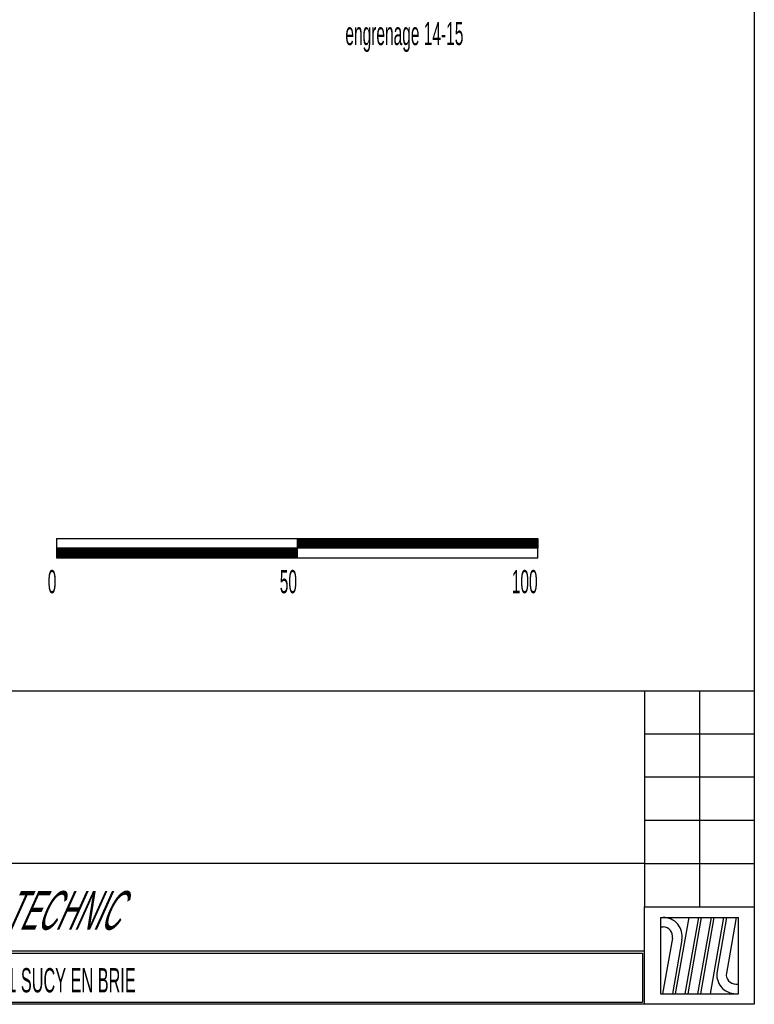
# Model space of a CAD drawing. Extents: x -315 to 315, y -223 to 223.
# Tile 5 of 11: x 147 to 300, y -208 to -3. Entities that reach past the tile are written whole.
import ezdxf

# ---------------------------------------------------------------- set-up
doc = ezdxf.new("R2010")
doc.units = 0
for name, color, linetype in [('COUPES', 7, 'CONTINUOUS'), ('ECHELL', 7, 'CONTINUOUS'), ('FORMA3', 7, 'CONTINUOUS')]:
    doc.layers.add(name, color=color, linetype=linetype)

# ---------------------------------------------------------------- blocks, each defined once
blk = doc.blocks.new('*X3193')
at = {"layer": 'ECHELL', "color": 4, "linetype": 'CONTINUOUS'}
for p, q in [((205, -111), (255, -111)), ((205, -111.1), (255, -111.1)), ((205, -111.2), (255, -111.2)), ((205, -111.3), (255, -111.3)), ((205, -111.4), (255, -111.4)), ((205, -111.5), (255, -111.5)), ((205, -111.6), (255, -111.6)), ((205, -111.7), (255, -111.7)), ((205, -111.8), (255, -111.8)), ((205, -111.9), (255, -111.9)), ((205, -112), (255, -112)), ((205, -112.1), (255, -112.1)), ((205, -112.2), (255, -112.2)), ((205, -112.3), (255, -112.3)), ((205, -112.4), (255, -112.4)), ((155, -113), (205, -113)), ((155, -113.1), (205, -113.1)), ((155, -113.2), (205, -113.2)), ((155, -113.3), (205, -113.3)), ((155, -113.4), (205, -113.4)), ((155, -113.5), (205, -113.5)), ((155, -113.6), (205, -113.6)), ((155, -113.7), (205, -113.7)), ((155, -113.8), (205, -113.8)), ((155, -113.9), (205, -113.9)), ((155, -114), (205, -114)), ((155, -114.1), (205, -114.1)), ((155, -114.2), (205, -114.2)), ((155, -114.3), (205, -114.3)), ((155, -114.4), (205, -114.4)), ((155, -114.5), (205, -114.5)), ((205, -112.5), (255, -112.5)), ((205, -112.6), (255, -112.6)), ((205, -112.7), (255, -112.7)), ((205, -112.8), (255, -112.8)), ((205, -112.9), (255, -112.9)), ((155, -114.6), (205, -114.6)), ((155, -114.7), (205, -114.7)), ((155, -114.8), (205, -114.8)), ((155, -114.9), (205, -114.9))]:
    blk.add_line(p, q, dxfattribs=at)

msp = doc.modelspace()

# ---------------------------------------------------------------- linework, layer by layer
at = {"layer": 'ECHELL', "color": 7, "linetype": 'CONTINUOUS'}
for p, q in [((155, -111), (155, -113)), ((155, -111), (205, -111)), ((205, -111), (205, -113)), ((205, -111), (255, -111)), ((255, -111), (255, -113)), ((155, -113), (155, -115)), ((205, -113), (155, -113)), ((255, -113), (205, -113)), ((205, -113), (205, -115)), ((255, -115), (255, -113)), ((155, -115), (205, -115)), ((205, -115), (255, -115))]:
    msp.add_line(p, q, dxfattribs=at)
at = {"layer": 'FORMA3', "color": 2, "linetype": 'CONTINUOUS'}
for p, q in [((300, 207.75), (300, -207.75)), ((15, -142.65), (300, -142.65)), ((277.2, -142.65), (277.2, -187.5)), ((288.6, -142.65), (288.6, -187.5)), ((300, -151.62), (277.2, -151.62)), ((300, -160.59), (277.2, -160.59)), ((300, -169.56), (277.2, -169.56)), ((277.2, -178.53), (15, -178.53)), ((277.2, -178.53), (300, -178.53)), ((277.2, -207.75), (277.2, -187.5)), ((277.2, -187.5), (300, -187.5)), ((63, -196.65), (277.2, -196.65)), ((63.45, -197.1), (276.75, -197.1)), ((276.75, -197.1), (276.75, -207.3)), ((300, -207.75), (-300, -207.75)), ((63.45, -207.3), (276.75, -207.3))]:
    msp.add_line(p, q, dxfattribs=at)
at = {"layer": 'FORMA3', "color": 7, "linetype": 'CONTINUOUS'}
for p, q in [((280.51, -189.69), (280.51, -205.56)), ((280.51, -189.69), (296.69, -189.69)), ((296.69, -205.56), (296.69, -189.69)), ((280.51, -205.56), (296.69, -205.56))]:
    msp.add_line(p, q, dxfattribs=at)
at = {"layer": 'FORMA3', "color": 3, "linetype": 'CONTINUOUS'}
for p, q in [((286.37, -189.69), (283.57, -205.56)), ((288.39, -189.69), (285.59, -205.56)), ((288.99, -189.69), (286.19, -205.56)), ((291.01, -189.69), (288.21, -205.56)), ((291.61, -189.69), (288.81, -205.56)), ((293.63, -189.69), (290.83, -205.56)), ((294.23, -189.69), (292.25, -200.9)), ((296.25, -189.69), (294.62, -198.92)), ((280.51, -191.67), (281.04, -191.67)), ((282.99, -194), (280.95, -205.56)), ((284.95, -194.35), (282.97, -205.56)), ((294.62, -198.92), (294.21, -201.25)), ((296.16, -203.58), (296.69, -203.58))]:
    msp.add_line(p, q, dxfattribs=at)
for centre, radius, start, end in [((281.04, -193.66), 3.97, -10.00798, 90), ((281.04, -193.66), 1.979, -9.8906, 90), ((296.16, -201.59), 3.97, 169.99202, -90), ((296.16, -201.59), 1.979, 170.1094, -90)]:
    msp.add_arc(centre, radius, start, end, dxfattribs=at)

# ---------------------------------------------------------------- block references
at = {"layer": 'ECHELL', "color": 4, "linetype": 'CONTINUOUS'}
msp.add_blockref('*X3193', (0, 0), dxfattribs=at)

# ---------------------------------------------------------------- texts
at = {"layer": 'COUPES', "color": 4, "width": 0.500044}
msp.add_text('engrenage 14-15', height=4.81375, dxfattribs=at).set_placement((215.04, -8.518))
at = {"layer": 'ECHELL', "color": 4}
for s, height, width, p in [('0', 4.817, 0.500695, (153.2, -122.362)), ('50', 4.8173, 0.499305, (201.41, -122.362)), ('100', 4.8173, 0.499768, (249.61, -122.362))]:
    msp.add_text(s, height=height, dxfattribs=dict(at, width=width)).set_placement(p)
at = {"layer": 'FORMA3', "color": 2, "oblique": 24.18751, "width": 0.499916}
msp.add_text('HYDRO TECHNIC', height=8.04135, dxfattribs=at).set_placement((123, -192.266))
at = {"layer": 'FORMA3', "color": 7, "width": 0.500439}
msp.add_text('ZAC LES PETITS CARREAUX - BP.6 - 94371 SUCY EN BRIE', height=5.0518, dxfattribs=at).set_placement((77.351, -205.282))

doc.saveas('drawing.dxf')
